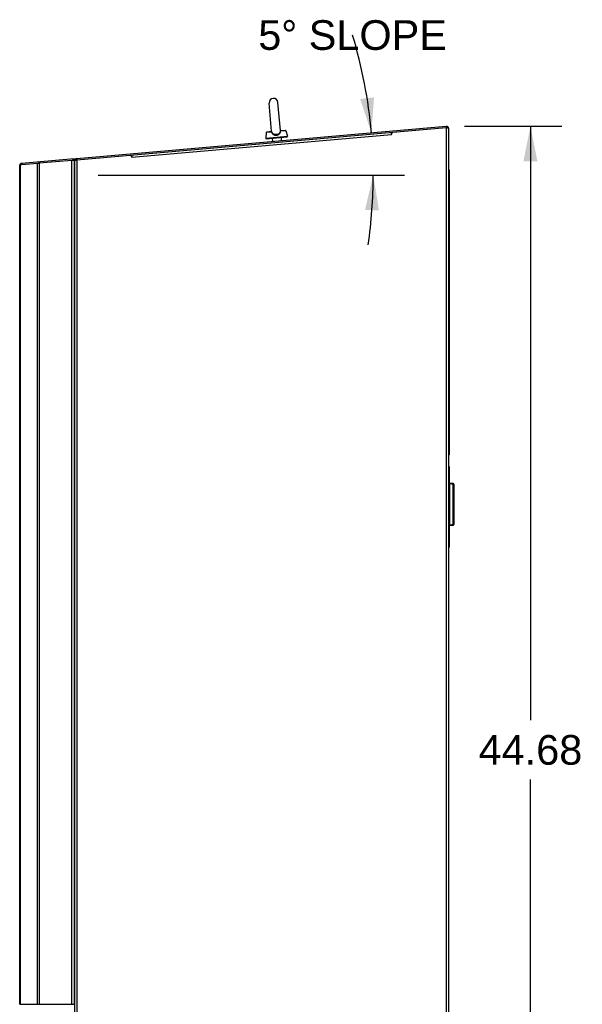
# Model space of a CAD drawing. Header units: inches. Extents: x 0 to 138, y 0 to 106.
# Tile 18 of 23: x 56 to 76, y 43 to 78. Entities that reach past the tile are written whole.
import ezdxf

# ---------------------------------------------------------------- set-up
doc = ezdxf.new("R2010")
doc.units = ezdxf.units.IN
doc.header["$LTSCALE"] = 7.5625
doc.header["$MEASUREMENT"] = 0
doc.layers.get('0').update_dxf_attribs({"linetype": 'CONTINUOUS'})
doc.layers.add('DIMENSIONS', color=7, linetype='CONTINUOUS')
doc.styles.get("Standard").update_dxf_attribs({"font": 'arial.ttf'})
doc.dimstyles.new('DIMSTYLE_1', dxfattribs={"dimtxt": 1.0625, "dimasz": 1.25, "dimexe": 0.09, "dimexo": 0.07, "dimgap": 0.0425, "dimtad": 0, "dimtih": 1, "dimtoh": 1, "dimzin": 4, "dimdsep": 46, "dimtxsty": 'Standard', "dimblk": '_FILLED', "dimblk1": '_FILLED', "dimblk2": '_FILLED', "dimcen": 0.09, "dimazin": 1, "dimtfac": 1, "dimtdec": 3, "dimtofl": 0, "dimtmove": 0, "dimatfit": 3, "dimldrblk": '_FILLED', "dimfxl": 0, "dimtolj": 1, "dimtzin": 4, "dimarcsym": 0})
doc.dimstyles.new('DIMSTYLE_2', dxfattribs={"dimtxt": 1.0625, "dimasz": 1.25, "dimexe": 0.09, "dimexo": 0.07, "dimgap": 0.0425, "dimtad": 0, "dimtih": 1, "dimtoh": 1, "dimdec": 0, "dimzin": 4, "dimdsep": 46, "dimtxsty": 'Standard', "dimblk": '_FILLED', "dimblk1": '_FILLED', "dimblk2": '_FILLED', "dimcen": 0.09, "dimadec": 0, "dimazin": 1, "dimtfac": 1, "dimtdec": 3, "dimtofl": 0, "dimtmove": 0, "dimatfit": 3, "dimldrblk": '_FILLED', "dimfxl": 0, "dimtolj": 1, "dimtzin": 4, "dimarcsym": 0})

# ---------------------------------------------------------------- blocks, each defined once
blk = doc.blocks.new('_FILLED')
at = {"color": 0, "linetype": 'ByBlock'}
blk.add_solid([(0, 0), (-1, 0.2), (-1, -0.2)], dxfattribs=at)
blk = doc.blocks.new('*D2')
at = {"layer": 'DIMENSIONS', "color": 2, "linetype": 'Continuous'}
for p, q in [((71.602, 74.248), (75.088, 74.248)), ((73.963, 74.248), (73.963, 52.972)), ((73.963, 29.571), (73.963, 50.847)), ((71.905, 29.571), (75.088, 29.571))]:
    blk.add_line(p, q, dxfattribs=at)
at = {"layer": 'DIMENSIONS', "color": 2, "linetype": 'Continuous', "xscale": 1.25, "yscale": 1.25, "zscale": 1.25}
for p, rotation in [((73.963, 74.248), 90), ((73.963, 29.571), 270)]:
    blk.add_blockref('_FILLED', p, dxfattribs=dict(at, rotation=rotation))
at = {"layer": 'DIMENSIONS', "color": 2, "linetype": 'Continuous', "insert": (73.963, 52.441), "char_height": 1.0625, "width": 3.71283, "attachment_point": 2, "line_spacing_factor": 0.9}
blk.add_mtext('44.68', dxfattribs=at)
blk = doc.blocks.new('*D3')
at = {"layer": 'DIMENSIONS', "color": 2, "linetype": 'Continuous'}
blk.add_line((58.48, 72.494), (69.459, 72.494), dxfattribs=at)
for start, end in [(5, 16.7376), (351.7866, 360)]:
    blk.add_arc((50.894, 72.494), 17.44, start, end, dxfattribs=at)
for points in [[(67.866, 75.224), (68.267, 74.014), (68.362, 75.285)], [(68.539, 71.236), (68.334, 72.494), (68.039, 71.254)]]:
    blk.add_solid(points, dxfattribs=at)
at = {"layer": 'DIMENSIONS', "color": 2, "linetype": 'Continuous', "insert": (67.595, 78.048), "char_height": 1.0625, "width": 6.88584, "attachment_point": 2, "line_spacing_factor": 0.9}
blk.add_mtext('5\\fgdt;{\\fgdt;~}\\fArial; SLOPE', dxfattribs=at)

msp = doc.modelspace()

# ---------------------------------------------------------------- linework, layer by layer
at = {"color": 7, "linetype": 'Continuous'}
for p, q in [((64.696, 74.072), (64.6081, 75.077)), ((65.0098, 74.0994), (64.9218, 75.1045)), ((57.716, 73.0908), (70.9444, 74.2481)), ((57.7222, 73.0518), (70.9444, 74.2088)), ((65.2092, 74.0857), (65.0193, 74.0691)), ((65.1884, 74.1002), (65.03, 74.0864)), ((65.2092, 74.0857), (65.2609, 73.8927)), ((70.9444, 74.2088), (70.9512, 74.2104)), ((70.9512, 29.5706), (70.9512, 74.2104)), ((70.9512, 74.2104), (70.9716, 74.2038)), ((70.9716, 74.2038), (70.9906, 74.197)), ((71.0273, 74.1765), (71.03, 74.1697)), ((71.03, 74.1697), (71.03, 29.5706)), ((59.6908, 73.145), (68.9902, 73.9586)), ((64.502, 74.0239), (64.4846, 73.8247)), ((64.4846, 73.8247), (65.2609, 73.8927)), ((64.6919, 74.0405), (64.502, 74.0239)), ((64.5059, 73.8034), (65.2436, 73.8679)), ((64.6784, 74.0556), (64.5199, 74.0418)), ((64.7179, 73.822), (64.7282, 73.7043)), ((64.8665, 73.9296), (64.8648, 73.9494)), ((65.0316, 73.8494), (65.0419, 73.7317)), ((68.9902, 73.9586), (68.9836, 74.034)), ((68.9902, 73.9586), (69.0287, 74.041)), ((57.6245, 73.0828), (55.7475, 72.9186)), ((56.3783, 72.9343), (57.5457, 73.0364)), ((57.5457, 73.0364), (57.5759, 73.0381)), ((57.5457, 42.805), (57.5457, 73.0364)), ((57.5887, 73.0401), (57.5853, 73.0794)), ((57.6185, 73.0416), (57.623, 73.0424)), ((57.623, 73.0424), (57.6245, 73.0433)), ((57.6279, 73.0436), (57.6245, 73.0828)), ((57.6245, 73.0433), (57.6279, 73.0436)), ((57.6245, 73.0433), (57.6245, 42.805)), ((57.6442, 29.5706), (57.6442, 73.0124)), ((57.697, 73.0463), (57.716, 73.0531)), ((57.716, 73.0531), (57.7229, 73.0519)), ((57.7195, 73.0516), (57.7161, 73.0908)), ((57.7229, 73.0914), (57.7263, 73.0522)), ((57.7229, 73.0519), (57.7229, 29.5706)), ((59.6386, 73.2195), (59.6908, 73.145)), ((59.6839, 73.2235), (59.6908, 73.145)), ((55.6757, 42.805), (55.6757, 72.8401)), ((55.6856, 72.866), (55.6899, 72.8712)), ((55.6899, 72.8853), (55.7016, 72.8771)), ((55.6899, 72.8712), (55.7475, 72.8819)), ((55.6899, 72.8712), (55.6899, 42.805)), ((55.7475, 72.8819), (56.3138, 72.9314)), ((55.7475, 72.9186), (55.751, 72.8794)), ((56.3138, 42.805), (56.3138, 72.9314)), ((56.3312, 72.9324), (56.3535, 72.9333)), ((56.3436, 72.9707), (56.3471, 72.9315)), ((56.3535, 72.9333), (56.3783, 72.9343)), ((56.3783, 72.9738), (56.3817, 72.9346)), ((56.3783, 72.9343), (56.3783, 42.805)), ((71.0694, 72.6733), (71.03, 72.6733)), ((71.0694, 62.4768), (71.0694, 72.6733)), ((57.6388, 72.494), (57.6245, 72.494)), ((71.0694, 72.5552), (71.03, 72.5552)), ((71.0694, 62.5949), (71.03, 62.5949)), ((71.0694, 62.4768), (71.03, 62.4768)), ((71.0694, 62.0437), (71.03, 62.0437)), ((71.0694, 61.965), (71.03, 61.965)), ((71.0694, 61.4679), (71.0694, 62.0437)), ((71.03, 61.4689), (71.0603, 61.4689)), ((71.03, 61.453), (71.0603, 61.4492)), ((71.0603, 61.4492), (71.0627, 61.4687)), ((71.0603, 59.9586), (71.0603, 61.4492)), ((71.0627, 61.4492), (71.0603, 61.4492)), ((71.2017, 61.4514), (71.0627, 61.4688)), ((71.0627, 61.4492), (71.0627, 59.961)), ((71.0627, 61.4492), (71.2017, 61.4319)), ((71.2017, 59.9784), (71.2017, 61.4319)), ((71.219, 61.4319), (71.2017, 61.4319)), ((71.219, 61.4319), (71.219, 59.9784)), ((71.2017, 59.9784), (71.0627, 59.961)), ((71.2017, 59.9784), (71.219, 59.9784)), ((71.03, 59.9414), (71.0603, 59.9414)), ((71.0627, 59.961), (71.0603, 59.9586)), ((71.0627, 59.9415), (71.2017, 59.9589)), ((71.0694, 59.1676), (71.0694, 59.9423)), ((71.0694, 59.2463), (71.03, 59.2463)), ((71.0694, 59.1676), (71.03, 59.1676)), ((55.6757, 42.805), (57.6245, 42.805)), ((56.3843, 42.7854), (56.3843, 42.805)), ((57.6048, 42.7854), (57.6048, 42.805))]:
    msp.add_line(p, q, dxfattribs=at)
for points in [[(64.6956, 74.0702), (64.6951, 74.0686), (64.6943, 74.0667), (64.6932, 74.0647), (64.6918, 74.0627), (64.6902, 74.0609), (64.6882, 74.0593), (64.686, 74.0579), (64.6835, 74.0568), (64.6808, 74.056), (64.6784, 74.0556)], [(64.6956, 74.0703), (64.6952, 74.0688), (64.6945, 74.0671)], [(64.6959, 74.0727), (64.6959, 74.0723), (64.6958, 74.0715), (64.6956, 74.0702)], [(64.6959, 74.0727), (64.6959, 74.0723), (64.6958, 74.0714)], [(64.6965, 74.0682), (64.6961, 74.0709), (64.696, 74.072)], [(65.0085, 74.075), (65.0061, 74.0606), (65.0022, 74.0467), (64.997, 74.0335), (64.9903, 74.0209), (64.9823, 74.0091), (64.973, 73.9983), (64.9625, 73.9884), (64.9509, 73.9794), (64.9384, 73.9716), (64.9249, 73.9648), (64.9107, 73.9592), (64.8958, 73.9547), (64.8805, 73.9514), (64.8648, 73.9494)], [(65.0085, 74.075), (65.009, 74.0797), (65.0094, 74.0841), (65.0097, 74.0882), (65.0099, 74.092), (65.0099, 74.0953), (65.0099, 74.0982), (65.0098, 74.0994)], [(65.0193, 74.0691), (65.0165, 74.0699), (65.0139, 74.0709), (65.0118, 74.0719), (65.0102, 74.0729), (65.009, 74.074), (65.0085, 74.075)], [(65.03, 74.0864), (65.0277, 74.0863), (65.0251, 74.0866), (65.0226, 74.0871), (65.0204, 74.088), (65.0183, 74.089), (65.0165, 74.0902), (65.0148, 74.0916), (65.0134, 74.0932), (65.0121, 74.0948), (65.0112, 74.0964), (65.0105, 74.0979), (65.01, 74.099), (65.0098, 74.0999)], [(65.03, 74.0864), (65.0284, 74.0859), (65.0271, 74.0847), (65.0258, 74.083), (65.0245, 74.0809), (65.0232, 74.0784), (65.022, 74.0756), (65.0207, 74.0725), (65.0193, 74.0691)], [(70.9444, 74.2481), (70.9454, 74.2418), (70.9462, 74.2354)], [(70.9462, 74.2354), (70.9474, 74.2223), (70.9482, 74.2157)], [(70.9506, 74.2287), (70.9502, 74.2221), (70.9498, 74.2156)], [(70.9512, 74.2484), (70.951, 74.2418), (70.9506, 74.2287)], [(70.9906, 74.197), (71.0069, 74.1902), (71.0194, 74.1834), (71.0273, 74.1765)], [(64.6945, 74.0671), (64.6936, 74.0652), (64.6923, 74.0634), (64.6909, 74.0617), (64.6892, 74.0601), (64.6873, 74.0587), (64.6851, 74.0575), (64.6828, 74.0565), (64.6803, 74.0559), (64.6784, 74.0556)], [(64.6784, 74.0556), (64.68, 74.0554), (64.6815, 74.0545), (64.6831, 74.0531), (64.6847, 74.0512), (64.6864, 74.049), (64.6881, 74.0465), (64.6899, 74.0436), (64.6919, 74.0405)], [(64.6919, 74.0405), (64.6945, 74.0418), (64.6968, 74.0431), (64.6987, 74.0444), (64.7002, 74.0458), (64.7011, 74.047), (64.7015, 74.0481)], [(64.6919, 74.0405), (64.6974, 74.0245), (64.7042, 74.0098), (64.7124, 73.9961), (64.7219, 73.9837), (64.7326, 73.9723), (64.7445, 73.9622), (64.7575, 73.9534), (64.7713, 73.9459), (64.786, 73.9397), (64.8014, 73.9349), (64.8172, 73.9315), (64.8335, 73.9295), (64.85, 73.9288), (64.8665, 73.9296)], [(64.7015, 74.0481), (64.7002, 74.0527), (64.699, 74.0571), (64.6979, 74.0612), (64.6971, 74.065), (64.6965, 74.0682)], [(64.8648, 73.9494), (64.849, 73.9487), (64.8333, 73.9492), (64.8179, 73.9511), (64.803, 73.9541), (64.7885, 73.9585), (64.7748, 73.964), (64.7618, 73.9708), (64.7498, 73.9787), (64.7387, 73.9878), (64.7288, 73.998), (64.7201, 74.0092), (64.7126, 74.0214), (64.7064, 74.0344), (64.7015, 74.0481)], [(64.8665, 73.9296), (64.8828, 73.9317), (64.8988, 73.9351), (64.9145, 73.94), (64.9296, 73.9461), (64.9439, 73.9535), (64.9574, 73.9621), (64.9698, 73.9719), (64.981, 73.9829), (64.991, 73.995), (64.9997, 74.008), (65.0069, 74.022), (65.0126, 74.0369), (65.0167, 74.0526), (65.0193, 74.0691)], [(57.5759, 73.0381), (57.5895, 73.039), (57.6014, 73.0398), (57.6112, 73.0407), (57.6185, 73.0416)], [(57.6442, 73.0124), (57.6466, 73.0192), (57.6536, 73.026)], [(57.6536, 73.026), (57.6648, 73.0328), (57.6796, 73.0395), (57.697, 73.0463)], [(55.6757, 72.8401), (55.6761, 72.8453), (55.6773, 72.8505), (55.6793, 72.8557), (55.6821, 72.8609), (55.6856, 72.866)], [(56.3138, 72.9314), (56.3218, 72.9319), (56.3312, 72.9324)], [(71.0627, 61.4688), (71.0628, 61.4687), (71.063, 61.4686), (71.0631, 61.4684), (71.0632, 61.4681), (71.0633, 61.4678), (71.0634, 61.4673), (71.0635, 61.4667), (71.0636, 61.466), (71.0636, 61.4651)], [(71.0636, 61.4651), (71.0637, 61.4641), (71.0637, 61.4629), (71.0637, 61.4615), (71.0636, 61.4599), (71.0635, 61.4582), (71.0634, 61.4562), (71.0632, 61.4541), (71.063, 61.4517), (71.0627, 61.4492)], [(71.2017, 61.4319), (71.2021, 61.4356), (71.2024, 61.4393), (71.2026, 61.4426), (71.2027, 61.4456), (71.2026, 61.448), (71.2024, 61.4498), (71.2021, 61.451), (71.2017, 61.4514)], [(71.2017, 59.9589), (71.2021, 59.9593), (71.2024, 59.9605), (71.2026, 59.9623), (71.2027, 59.9647), (71.2026, 59.9677), (71.2024, 59.971), (71.2021, 59.9746), (71.2017, 59.9784)], [(71.03, 59.9493), (71.0337, 59.9499), (71.0373, 59.9506), (71.0407, 59.9513), (71.044, 59.952), (71.0471, 59.9529), (71.0501, 59.9538), (71.053, 59.9547), (71.0557, 59.9557), (71.0581, 59.957), (71.0603, 59.9586)], [(71.0603, 59.9414), (71.0607, 59.9417), (71.0612, 59.9429), (71.0616, 59.9447), (71.062, 59.9471), (71.0623, 59.9501)], [(71.0623, 59.9501), (71.0625, 59.9535), (71.0627, 59.9572), (71.0627, 59.961)], [(71.0627, 59.961), (71.063, 59.9585), (71.0632, 59.9562), (71.0634, 59.954), (71.0635, 59.9521), (71.0636, 59.9503), (71.0637, 59.9487), (71.0637, 59.9473), (71.0637, 59.9461), (71.0636, 59.9451), (71.0636, 59.9443), (71.0635, 59.9435), (71.0634, 59.9429), (71.0633, 59.9425), (71.0632, 59.9421), (71.0631, 59.9418), (71.0629, 59.9417), (71.0628, 59.9416), (71.0627, 59.9415)]]:
    msp.add_lwpolyline(points, dxfattribs=at)
for centre, radius, start, end in [((64.765, 75.0907), 0.1575, 5, 185), ((65.1901, 74.0806), 0.0197, 15, 95), ((70.9512, 74.1697), 0.0787, 0, 95), ((64.5042, 73.823), 0.0197, 175, 275), ((64.5216, 74.0221), 0.0197, 95, 175), ((65.2419, 73.8876), 0.0197, 275, 15), ((57.7229, 73.0124), 0.0787, 95, 180), ((55.7544, 72.8401), 0.0787, 95, 180), ((71.0603, 61.4492), 0.0197, 82.87498, 90), ((71.1993, 61.4319), 0.0197, 0, 82.87498), ((71.1993, 59.9784), 0.0197, 277.12502, 360), ((71.0603, 59.961), 0.0197, 270, 277.12502)]:
    msp.add_arc(centre, radius, start, end, dxfattribs=at)

# ---------------------------------------------------------------- dimensions: what is measured, and where the dimension line sits
at = {"layer": 'DIMENSIONS', "color": 2, "linetype": 'Continuous'}
dim = msp.add_angular_dim_2l(base=(68.3172, 73.2547), line1=((58.2354, 72.494), (58.4098, 72.494)), line2=((68.024, 73.9926), (68.1977, 74.0078)), text='<> SLOPE', dimstyle='DIMSTYLE_2', dxfattribs=at)
dim.commit()
dim.dimension.update_dxf_attribs({"geometry": '*D3', "text_midpoint": (67.595, 77.5164), "dimtype": 162})
dim = msp.add_linear_dim(base=(73.963, 74.2484), p1=(71.835, 29.5706), p2=(71.532, 74.2484), angle=90, dimstyle='DIMSTYLE_1', dxfattribs=at)
dim.commit()
dim.dimension.update_dxf_attribs({"geometry": '*D2', "text_midpoint": (73.9331, 51.9036), "dimtype": 160})

doc.saveas('drawing.dxf')
